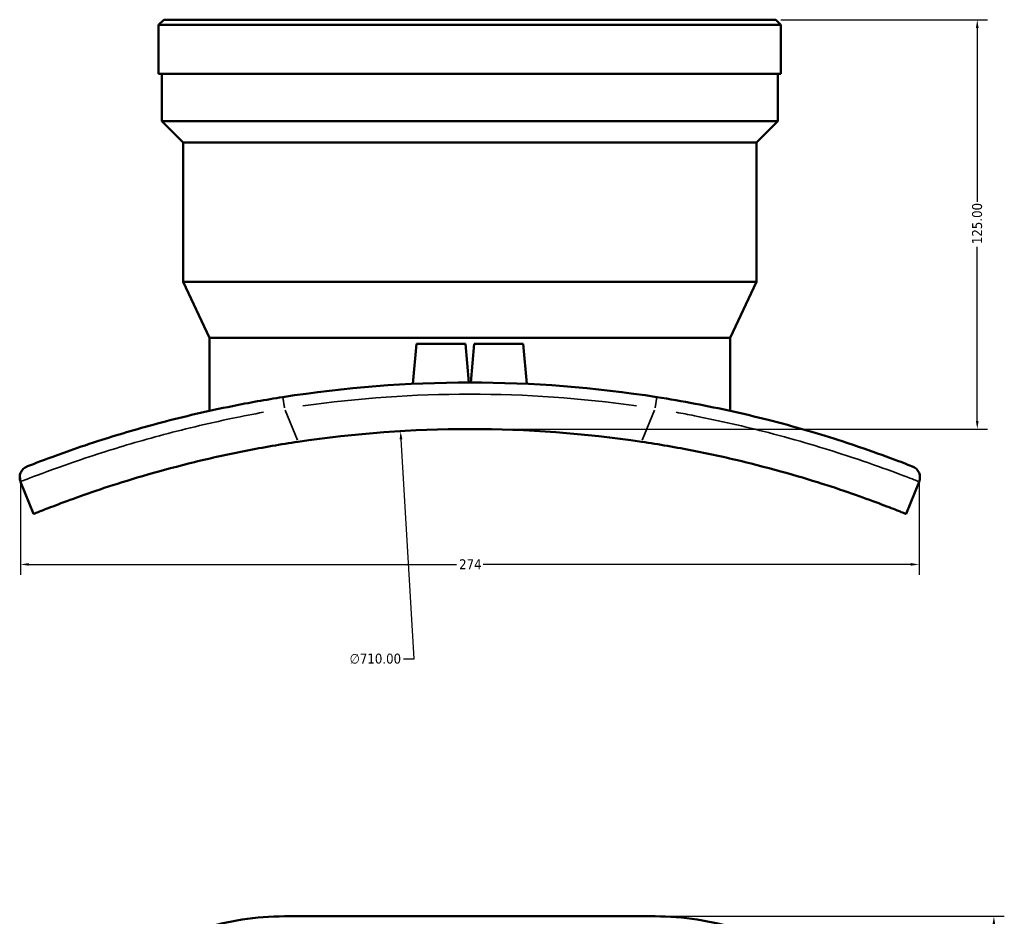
# Model space of a CAD drawing. Header units: millimetres. Extents: x -659 to 1046, y -498 to 815.
# Tile 5 of 8: x 319 to 620, y 91 to 365. Entities that reach past the tile are written whole.
import ezdxf

# ---------------------------------------------------------------- set-up
doc = ezdxf.new("R2010")
doc.units = ezdxf.units.MM
for name, color, linetype, lineweight in [('Dimension (ANSI)', 7, 'Continuous', 25), ('Visible (ANSI)', 7, 'Continuous', 50), ('Visible Narrow (ANSI)', 7, 'Continuous', 35)]:
    doc.layers.add(name, color=color, linetype=linetype, lineweight=lineweight)
doc.styles.add('Note Text (ANSI)', font='tahoma.ttf')
doc.dimstyles.new('Default - mm (ANSI)', dxfattribs={"dimtxt": 3.048, "dimasz": 2.5, "dimexe": 3.175, "dimexo": 1.6002, "dimgap": 0.8, "dimtad": 0, "dimtoh": 1, "dimrnd": 1e-08, "dimzin": 4, "dimdsep": 46, "dimtxsty": 'Note Text (ANSI)', "dimcen": 0.09, "dimdle": 10, "dimclrd": 256, "dimclre": 256, "dimclrt": 256, "dimadec": 1, "dimazin": 1, "dimtfac": 1, "dimtofl": 0, "dimtmove": 0, "dimatfit": 3, "dimfxl": 1, "dimtolj": 1, "dimtzin": 4, "dimlwd": -1, "dimlwe": -1, "dimarcsym": 0})

# ---------------------------------------------------------------- blocks, each defined once
blk = doc.blocks.new('*D6')
at = {"layer": 'Defpoints', "color": 0, "transparency": 16777216}
for p in [(435.52, 239.2), (477.82, -469.55)]:
    blk.add_point(p, dxfattribs=at)
at = {"layer": 'Dimension (ANSI)', "transparency": 16777216}
for p, q in [((439.67, 169.62), (435.67, 236.7)), ((436.45, 169.62), (439.67, 169.62))]:
    blk.add_line(p, q, dxfattribs=at)
blk.add_arc((456.67, -115.18), 355.01, 81.7631, 93.9286, dxfattribs=at)
blk.add_solid([(436.08, 236.73), (435.25, 236.68), (435.52, 239.2)], dxfattribs=at)
at = {"layer": 'Dimension (ANSI)', "transparency": 16777216, "insert": (419.97, 171.26), "char_height": 3.048, "attachment_point": 1, "style": 'Note Text (ANSI)'}
blk.add_mtext('\\A1;∅710.00', dxfattribs=at)
blk = doc.blocks.new('*D7')
at = {"layer": 'Defpoints', "color": 0, "transparency": 16777216}
for p in [(319.54, 226.49), (593.81, 226.49), (319.54, 198.49)]:
    blk.add_point(p, dxfattribs=at)
at = {"layer": 'Dimension (ANSI)', "transparency": 16777216}
for p, q in [((319.54, 224.89), (319.54, 195.32)), ((593.81, 224.89), (593.81, 195.32)), ((322.04, 198.49), (452.6, 198.49)), ((591.31, 198.49), (460.74, 198.49))]:
    blk.add_line(p, q, dxfattribs=at)
for points in [[(322.04, 198.91), (322.04, 198.08), (319.54, 198.49)], [(591.31, 198.91), (591.31, 198.08), (593.81, 198.49)]]:
    blk.add_solid(points, dxfattribs=at)
at = {"layer": 'Dimension (ANSI)', "transparency": 16777216, "insert": (453.4, 200.05), "char_height": 3.048, "attachment_point": 1, "style": 'Note Text (ANSI)'}
blk.add_mtext('\\A1;274', dxfattribs=at)
blk = doc.blocks.new('*D10')
at = {"layer": 'Defpoints', "color": 0, "transparency": 16777216}
for p in [(513.22, 91.04), (513.22, -198.96), (616.67, -198.96)]:
    blk.add_point(p, dxfattribs=at)
at = {"layer": 'Dimension (ANSI)', "transparency": 16777216}
for p, q in [((514.82, 91.04), (619.85, 91.04)), ((616.67, 88.54), (616.67, -47)), ((616.67, -196.46), (616.67, -60.92)), ((514.82, -198.96), (619.85, -198.96))]:
    blk.add_line(p, q, dxfattribs=at)
for points in [[(616.26, 88.54), (617.09, 88.54), (616.67, 91.04)], [(616.26, -196.46), (617.09, -196.46), (616.67, -198.96)]]:
    blk.add_solid(points, dxfattribs=at)
at = {"layer": 'Dimension (ANSI)', "transparency": 16777216, "insert": (615.08, -60.12), "char_height": 3.048, "attachment_point": 1, "rotation": 90, "style": 'Note Text (ANSI)'}
blk.add_mtext('\\A1;290.00', dxfattribs=at)
blk = doc.blocks.new('*D12')
at = {"layer": 'Defpoints', "color": 0, "transparency": 16777216}
for p in [(550.07, 364.83), (456.67, 239.83), (611.59, 239.83)]:
    blk.add_point(p, dxfattribs=at)
at = {"layer": 'Dimension (ANSI)', "transparency": 16777216}
for p, q in [((551.67, 364.83), (614.76, 364.83)), ((611.59, 362.33), (611.59, 309.17)), ((611.59, 242.33), (611.59, 295.49)), ((458.27, 239.83), (614.76, 239.83))]:
    blk.add_line(p, q, dxfattribs=at)
for points in [[(611.17, 362.33), (612, 362.33), (611.59, 364.83)], [(611.17, 242.33), (612, 242.33), (611.59, 239.83)]]:
    blk.add_solid(points, dxfattribs=at)
at = {"layer": 'Dimension (ANSI)', "transparency": 16777216, "insert": (610, 296.29), "char_height": 3.048, "attachment_point": 1, "rotation": 90, "style": 'Note Text (ANSI)'}
blk.add_mtext('\\A1;125.00', dxfattribs=at)

msp = doc.modelspace()

# ---------------------------------------------------------------- linework, layer by layer
at = {"layer": 'Visible (ANSI)'}
for p, q in [((363.272, 364.83), (361.672, 363.23)), ((363.272, 364.83), (550.072, 364.83)), ((550.072, 364.83), (551.672, 363.23)), ((551.672, 363.23), (361.672, 363.23)), ((361.672, 348.33), (361.672, 363.23)), ((551.672, 348.33), (551.672, 363.23)), ((551.672, 348.33), (361.672, 348.33)), ((362.622, 333.88), (362.622, 348.33)), ((550.722, 333.88), (550.722, 348.33)), ((550.722, 333.88), (362.622, 333.88)), ((369.172, 327.33), (362.622, 333.88)), ((544.172, 327.33), (550.722, 333.88)), ((544.172, 327.33), (369.172, 327.33)), ((369.172, 284.83), (369.172, 327.33)), ((544.172, 284.83), (544.172, 327.33)), ((544.172, 284.83), (369.172, 284.83)), ((377.172, 267.674), (369.172, 284.83)), ((536.172, 267.674), (544.172, 284.83)), ((536.172, 267.674), (377.172, 267.674)), ((377.172, 245.369), (377.172, 267.674)), ((536.172, 245.369), (536.172, 267.674)), ((440.372, 265.83), (439.304, 253.621)), ((440.372, 265.83), (455.372, 265.83)), ((455.372, 265.83), (456.405, 254.03)), ((457.972, 265.83), (456.94, 254.03)), ((457.972, 265.83), (472.972, 265.83)), ((472.972, 265.83), (474.04, 253.621)), ((319.51, 223.761), (323.499, 213.905)), ((589.845, 213.905), (593.834, 223.761)), ((400.124, 91.039), (513.22, 91.039))]:
    msp.add_line(p, q, dxfattribs=at)
for centre, radius, start, end in [((456.672, -115.17), 369.2, 81.10351, 98.89649), ((456.672, -115.17), 355, 81.50498, 98.49502), ((322.801, 225.093), 3.55, 111.4764, 202.03268), ((590.543, 225.093), 3.55, 337.96732, 68.5236)]:
    msp.add_arc(centre, radius, start, end, dxfattribs=at)
for points, knots in [([(399.575, 249.588), (394.402, 248.779), (389.246, 247.857), (376.617, 245.329), (369.291, 243.609), (355.84, 240.062), (349.707, 238.24), (340.76, 235.383), (337.51, 234.284), (329.355, 231.429), (325.539, 229.965), (322.15, 228.653), (321.501, 228.396), (321.501, 228.396)], [0, 0, 0, 0, 1.5557994, 1.5557994, 3.8949679, 3.8949679, 6.2125148, 6.2125148, 7.7862986, 7.7862986, 10.751338, 10.751338, 12.5640649, 12.5640649, 12.5640649, 12.5640649]), ([(591.843, 228.396), (591.843, 228.396), (591.37, 228.583), (588.928, 229.533), (586.226, 230.577), (579.157, 233.138), (575.076, 234.565), (563.784, 238.218), (555.963, 240.54), (540.434, 244.473), (533.027, 246.131), (521.572, 248.302), (517.676, 248.977), (513.769, 249.588)], [0, 0, 0, 0, 1.548117, 1.548117, 4.0251042, 4.0251042, 6.1548306, 6.1548306, 9.0653737, 9.0653737, 11.3892983, 11.3892983, 12.5641564, 12.5641564, 12.5641564, 12.5641564]), ([(323.499, 213.905), (323.499, 213.905), (323.962, 214.093), (325.916, 214.874), (327.407, 215.466), (331.367, 216.987), (333.84, 217.917), (339.587, 219.98), (342.863, 221.113), (349.927, 223.422), (353.961, 224.678), (362.799, 227.225), (367.604, 228.514), (377.681, 230.969), (382.961, 232.136), (393.626, 234.229), (399.01, 235.156), (404.23, 235.935)], [25.5347202, 25.5347202, 25.5347202, 25.5347202, 27.1004284, 27.1004284, 28.6661367, 28.6661367, 30.2318449, 30.2318449, 31.7975531, 31.7975531, 33.3811769, 33.3811769, 34.9648008, 34.9648008, 36.5484246, 36.5484246, 38.1320484, 38.1320484, 38.1320484, 38.1320484]), ([(509.114, 235.935), (514.335, 235.156), (519.719, 234.229), (530.383, 232.136), (535.664, 230.969), (545.74, 228.514), (550.545, 227.225), (559.384, 224.678), (563.418, 223.422), (570.482, 221.113), (573.757, 219.98), (579.504, 217.917), (581.977, 216.987), (585.938, 215.466), (587.429, 214.874), (589.383, 214.093), (589.845, 213.905), (589.845, 213.905)], [12.9378971, 12.9378971, 12.9378971, 12.9378971, 14.5215209, 14.5215209, 16.1051447, 16.1051447, 17.6887686, 17.6887686, 19.2723924, 19.2723924, 20.8381006, 20.8381006, 22.4038089, 22.4038089, 23.9695171, 23.9695171, 25.5352253, 25.5352253, 25.5352253, 25.5352253]), ([(319.251, 7.939), (319.251, 12.301), (319.572, 16.663), (320.851, 25.282), (321.809, 29.538), (324.345, 37.841), (325.924, 41.887), (329.673, 49.669), (331.845, 53.405), (336.738, 60.471), (339.46, 63.801), (345.398, 69.968), (348.613, 72.805), (355.453, 77.906), (359.076, 80.171), (366.65, 84.083), (370.601, 85.731), (378.74, 88.377), (382.928, 89.374), (391.45, 90.707), (395.783, 91.039), (400.124, 91.039)], [0, 0, 0, 0, 1.2564156, 1.2564156, 2.5128313, 2.5128313, 3.7692469, 3.7692469, 5.0256626, 5.0256626, 6.2820782, 6.2820782, 7.5384939, 7.5384939, 8.7910627, 8.7910627, 10.0442694, 10.0442694, 11.300685, 11.300685, 12.5641564, 12.5641564, 12.5641564, 12.5641564]), ([(513.22, 91.039), (517.537, 91.039), (521.846, 90.711), (530.345, 89.389), (534.535, 88.395), (542.688, 85.753), (546.65, 84.104), (554.238, 80.189), (557.863, 77.924), (564.697, 72.833), (567.904, 70.007), (573.838, 63.855), (576.563, 60.527), (581.462, 53.466), (583.637, 49.732), (587.393, 41.953), (588.975, 37.909), (591.518, 29.608), (592.479, 25.353), (593.769, 16.712), (594.093, 12.325), (594.093, 7.939)], [0, 0, 0, 0, 1.2564065, 1.2564065, 2.512813, 2.512813, 3.7692195, 3.7692195, 5.0224114, 5.0224114, 6.2749416, 6.2749416, 7.5313481, 7.5313481, 8.7877546, 8.7877546, 10.0441611, 10.0441611, 11.3005676, 11.3005676, 12.5640649, 12.5640649, 12.5640649, 12.5640649])]:
    msp.add_open_spline(points, degree=3, knots=knots, dxfattribs=at)
at = {"layer": 'Visible Narrow (ANSI)'}
for p, q in [((400.081, 246.356), (399.577, 249.578)), ((513.767, 249.578), (513.263, 246.356)), ((404.025, 236.443), (400.33, 245.574)), ((513.015, 245.574), (509.319, 236.443))]:
    msp.add_line(p, q, dxfattribs=at)
msp.add_arc((456.672, -115.17), 365.65, 81.99316, 98.00684, dxfattribs=at)
for points, knots in [([(319.752, 223.856), (320.055, 223.975), (320.643, 224.206), (323.686, 225.386), (327.633, 226.904), (336.063, 229.875), (339.422, 231.02), (348.667, 234.005), (355.002, 235.915), (368.889, 239.656), (376.449, 241.484), (387.374, 243.76), (390.517, 244.375), (393.679, 244.955)], [-11.9358617, -11.9358617, -11.9358617, -11.9358617, -10.751338, -10.751338, -7.7862986, -7.7862986, -6.2125148, -6.2125148, -3.8949679, -3.8949679, -1.5557994, -1.5557994, -0.6282032, -0.6282032, -0.6282032, -0.6282032]), ([(519.665, 244.955), (521.529, 244.613), (523.386, 244.259), (533.077, 242.34), (540.72, 240.574), (556.75, 236.415), (564.828, 233.98), (576.497, 230.166), (580.715, 228.682), (588.025, 226.02), (590.819, 224.938), (592.951, 224.108), (593.358, 223.948), (593.593, 223.856)], [-11.9359486, -11.9359486, -11.9359486, -11.9359486, -11.3892983, -11.3892983, -9.0653737, -9.0653737, -6.1548306, -6.1548306, -4.0251042, -4.0251042, -1.548117, -1.548117, -0.6282078, -0.6282078, -0.6282078, -0.6282078])]:
    msp.add_open_spline(points, degree=3, knots=knots, dxfattribs=at)

# ---------------------------------------------------------------- dimensions: what is measured, and where the dimension line sits
at = {"layer": 'Dimension (ANSI)'}
for base, p1, p2, angle, override, picture, middle in [((611.588, 239.83), (550.072, 364.83), (456.672, 239.83), 90, {"dimtoh": 0, "dimdec": 2, "dimtp": 0, "dimtm": 0, "dimtdec": 2, "dimatfit": 1}, '*D12', (611.588, 302.33)), ((319.539, 198.494), (593.805, 226.494), (319.539, 226.494), 180, {"dimtoh": 0, "dimdec": 0, "dimtp": 0, "dimtm": 0, "dimtdec": 2, "dimatfit": 1}, '*D7', (456.672, 198.494)), ((616.672, -198.961), (513.22, 91.039), (513.22, -198.961), 90, {"dimtoh": 0, "dimdec": 2, "dimtp": 0, "dimtm": 0, "dimtdec": 2, "dimatfit": 1}, '*D10', (616.672, -53.961))]:
    dim = msp.add_linear_dim(base=base, p1=p1, p2=p2, angle=angle, dimstyle='Default - mm (ANSI)', override=override, dxfattribs=at)
    dim.commit()
    dim.dimension.update_dxf_attribs({"geometry": picture, "text_midpoint": middle, "dimtype": 160})
dim = msp.add_diameter_dim_2p(p1=(477.825, -469.551), p2=(435.517, 239.2), dimstyle='Default - mm (ANSI)', override={"dimtih": 1, "dimdec": 2, "dimlfac": 0.999982, "dimtp": 0, "dimtm": 0, "dimtdec": 2}, dxfattribs=at)
dim.commit()
dim.dimension.update_dxf_attribs({"geometry": '*D6', "text_midpoint": (427.809, 169.621), "dimtype": 163})

doc.saveas('drawing.dxf')
